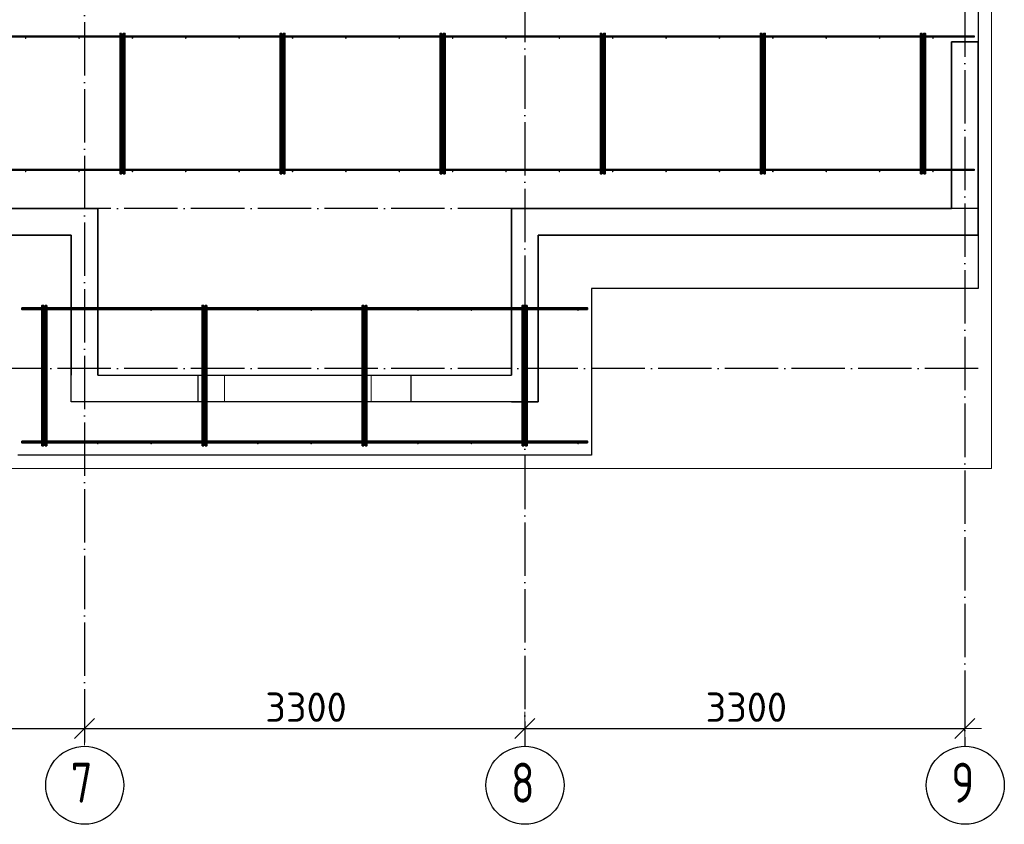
# Model space of a CAD drawing. Header units: millimetres. Extents: x -3483 to 105345, y -283423 to 72284.
# Tile 94 of 165: x 97965 to 105345, y -3417 to 2616. Entities that reach past the tile are written whole.
import ezdxf

# ---------------------------------------------------------------- set-up
doc = ezdxf.new("R2010")
doc.units = ezdxf.units.MM
doc.header["$PDMODE"] = 65
for name, pattern in [('______11', [500, 400, -50, 0, -50]), ('______2', [270, 200, -70]), ('______5', [1100, 800, -100, 100, -100])]:
    doc.linetypes.add(name, pattern=pattern)
for name, color, linetype, lineweight in [('Standard', 7, 'Continuous', 25), ('Размерная линия_ общее', 7, 'Continuous', 13), ('Стена_ общее', 7, 'Continuous', 35), ('Фундамент_ общее', 7, 'Continuous', 35)]:
    doc.layers.add(name, color=color, linetype=linetype, lineweight=lineweight)
doc.layers.add('Арм.стержн. Фиксатор', color=7, linetype='Continuous', lineweight=35, true_color=0x501e0f)
doc.layers.add('Осевая линия_ общее', color=7, linetype='______5', lineweight=13, true_color=0xa0a0a0)
doc.styles.add('ISOCPEUR', font='ISOCPEUR')
doc.dimstyles.new('DIMSTYLE_4', dxfattribs={"dimtxt": 220, "dimasz": 250, "dimexe": 0, "dimexo": 0, "dimgap": 110, "dimtad": 2, "dimdec": 0, "dimrnd": 5, "dimzin": 12, "dimdsep": 46, "dimtxsty": 'ISOCPEUR', "dimblk1": 'ALL_ML_STRICH', "dimblk2": 'ALL_ML_STRICH', "dimsah": 1, "dimcen": 0, "dimclrd": 7, "dimclre": 256, "dimclrt": 7, "dimadec": 0, "dimazin": 0, "dimtfac": 1, "dimtdec": 0, "dimtix": 1, "dimtmove": 2, "dimatfit": 3, "dimfxl": 0, "dimtzin": 0, "dimlwd": 0, "dimlwe": -3, "dimarcsym": 0})

# ---------------------------------------------------------------- blocks, each defined once
blk = doc.blocks.new('ALL_ML_STRICH')
at = {"color": 0, "linetype": 'ByBlock', "lineweight": -2}
for p, q in [((-0.3, -0.3), (0.3, 0.3)), ((0, -0.5), (0, 0.5)), ((-1, 0), (0.5, 0))]:
    blk.add_line(p, q, dxfattribs=at)
blk = doc.blocks.new('*D149')
at = {"layer": 'DEFPOINTS', "color": 7, "linetype": 'Continuous', "lineweight": 13, "transparency": 33554687}
for p in [(95150, -2560), (98450, -2641.3), (95150, -2698.8)]:
    blk.add_point(p, dxfattribs=at)
at = {"layer": 'Размерная линия_ общее', "color": 253, "linetype": 'Continuous', "lineweight": -2, "true_color": 0xa0a0a0, "transparency": 33554687}
for p, q in [((95150, -2660), (95150, -2698.8)), ((98450, -2698.8), (98450, -2698.8))]:
    blk.add_line(p, q, dxfattribs=at)
at = {"layer": 'Размерная линия_ общее', "color": 7, "linetype": 'Continuous', "lineweight": -2, "transparency": 33554687}
blk.add_line((95150, -2698.8), (98450, -2698.8), dxfattribs=at)
at = {"layer": 'Размерная линия_ общее', "color": 7, "linetype": 'Continuous', "lineweight": 13, "transparency": 33554687, "xscale": 250, "yscale": 250, "zscale": 250, "rotation": 180}
blk.add_blockref('ALL_ML_STRICH', (95150, -2698.8), dxfattribs=at)
at = {"layer": 'Размерная линия_ общее', "color": 7, "linetype": 'Continuous', "lineweight": 13, "transparency": 33554687, "xscale": 250, "yscale": 250, "zscale": 250}
blk.add_blockref('ALL_ML_STRICH', (98450, -2698.8), dxfattribs=at)
at = {"layer": 'Размерная линия_ общее', "color": 7, "linetype": 'Continuous', "lineweight": 13, "transparency": 33554687, "insert": (96811, -2538.8), "char_height": 220, "width": 880, "attachment_point": 5, "style": 'ISOCPEUR'}
blk.add_mtext('\\A1;{3300}', dxfattribs=at)
blk = doc.blocks.new('*D150')
at = {"layer": 'DEFPOINTS', "color": 7, "linetype": 'Continuous', "lineweight": 13, "transparency": 33554687}
for p in [(101750, -2546.4), (98450, -2641.3), (98450, -2698.8)]:
    blk.add_point(p, dxfattribs=at)
at = {"layer": 'Размерная линия_ общее', "color": 253, "linetype": 'Continuous', "lineweight": -2, "true_color": 0xa0a0a0, "transparency": 33554687}
for p, q in [((101750, -2646.4), (101750, -2698.8)), ((98450, -2698.8), (98450, -2698.8))]:
    blk.add_line(p, q, dxfattribs=at)
at = {"layer": 'Размерная линия_ общее', "color": 7, "linetype": 'Continuous', "lineweight": -2, "transparency": 33554687}
blk.add_line((98450, -2698.8), (101750, -2698.8), dxfattribs=at)
at = {"layer": 'Размерная линия_ общее', "color": 7, "linetype": 'Continuous', "lineweight": 13, "transparency": 33554687, "xscale": 250, "yscale": 250, "zscale": 250, "rotation": 180}
blk.add_blockref('ALL_ML_STRICH', (98450, -2698.8), dxfattribs=at)
at = {"layer": 'Размерная линия_ общее', "color": 7, "linetype": 'Continuous', "lineweight": 13, "transparency": 33554687, "xscale": 250, "yscale": 250, "zscale": 250}
blk.add_blockref('ALL_ML_STRICH', (101750, -2698.8), dxfattribs=at)
at = {"layer": 'Размерная линия_ общее', "color": 7, "linetype": 'Continuous', "lineweight": 13, "transparency": 33554687, "insert": (100111, -2538.8), "char_height": 220, "width": 880, "attachment_point": 5, "style": 'ISOCPEUR'}
blk.add_mtext('\\A1;{3300}', dxfattribs=at)
blk = doc.blocks.new('*D151')
at = {"layer": 'DEFPOINTS', "color": 7, "linetype": 'Continuous', "lineweight": 13, "transparency": 33554687}
for p in [(101750, -2546.4), (105050, -2546.4), (101750, -2698.8)]:
    blk.add_point(p, dxfattribs=at)
at = {"layer": 'Размерная линия_ общее', "color": 253, "linetype": 'Continuous', "lineweight": -2, "true_color": 0xa0a0a0, "transparency": 33554687}
for p, q in [((101750, -2646.4), (101750, -2698.8)), ((105050, -2646.4), (105050, -2698.8))]:
    blk.add_line(p, q, dxfattribs=at)
at = {"layer": 'Размерная линия_ общее', "color": 7, "linetype": 'Continuous', "lineweight": -2, "transparency": 33554687}
blk.add_line((101750, -2698.8), (105050, -2698.8), dxfattribs=at)
at = {"layer": 'Размерная линия_ общее', "color": 7, "linetype": 'Continuous', "lineweight": 13, "transparency": 33554687, "xscale": 250, "yscale": 250, "zscale": 250, "rotation": 180}
blk.add_blockref('ALL_ML_STRICH', (101750, -2698.8), dxfattribs=at)
at = {"layer": 'Размерная линия_ общее', "color": 7, "linetype": 'Continuous', "lineweight": 13, "transparency": 33554687, "xscale": 250, "yscale": 250, "zscale": 250}
blk.add_blockref('ALL_ML_STRICH', (105050, -2698.8), dxfattribs=at)
at = {"layer": 'Размерная линия_ общее', "color": 7, "linetype": 'Continuous', "lineweight": 13, "transparency": 33554687, "insert": (103411, -2538.8), "char_height": 220, "width": 880, "attachment_point": 5, "style": 'ISOCPEUR'}
blk.add_mtext('\\A1;{3300}', dxfattribs=at)
blk = doc.blocks.new('СЛОЖНЫЙ_ОБЪЕКТ_13')
at = {"layer": 'Стена_ общее', "color": 9, "linetype": 'Continuous', "lineweight": -3, "true_color": 0xc7c7c7, "transparency": 33554687}
for p, q in [((104950, 2450), (104950, 1200)), ((105150, 2450), (104950, 2450)), ((105150, 1000), (105150, 2450)), ((98350, 1200), (95250, 1200)), ((98550, 1200), (98350, 1200)), ((98550, -50), (98550, 1200)), ((101650, 1200), (101650, 1000)), ((104950, 1200), (101650, 1200)), ((92190, 1000), (98350, 1000)), ((98350, 1000), (98350, -50)), ((101650, 1000), (101650, -50)), ((101850, -250), (101850, 1000)), ((101850, 1000), (104950, 1000)), ((104950, 1000), (105150, 1000)), ((98350, -250), (98350, -50)), ((98550, -50), (101650, -50)), ((101650, -250), (98350, -250)), ((101650, -250), (101850, -250))]:
    blk.add_line(p, q, dxfattribs=at)
at = {"layer": 'Стена_ общее', "color": 9, "linetype": '______2', "lineweight": -3, "true_color": 0xc7c7c7, "transparency": 33554687}
for p, q in [((99300, -50), (99300, -250)), ((100900, -250), (100900, -50))]:
    blk.add_line(p, q, dxfattribs=at)

msp = doc.modelspace()

# ---------------------------------------------------------------- hatches: boundary and pattern name
at = {"layer": 'Арм.стержн. Фиксатор', "linetype": 'Continuous', "lineweight": 35, "transparency": 33554687}
for points in [[(98016, 2478), (98015.5, 2480.3), (98014.2, 2482.2), (98012.3, 2483.5), (98010, 2484), (98007.7, 2483.5), (98005.8, 2482.2), (98004.5, 2480.3), (98004, 2478), (98004.5, 2475.7), (98005.8, 2473.8), (98007.7, 2472.5), (98010, 2472), (98012.3, 2472.5), (98014.2, 2473.8), (98015.5, 2475.7)], [(98416, 2478), (98415.5, 2480.3), (98414.2, 2482.2), (98412.3, 2483.5), (98410, 2484), (98407.7, 2483.5), (98405.8, 2482.2), (98404.5, 2480.3), (98404, 2478), (98404.5, 2475.7), (98405.8, 2473.8), (98407.7, 2472.5), (98410, 2472), (98412.3, 2472.5), (98414.2, 2473.8), (98415.5, 2475.7)], [(98816, 2478), (98815.5, 2480.3), (98814.2, 2482.2), (98812.3, 2483.5), (98810, 2484), (98807.7, 2483.5), (98805.8, 2482.2), (98804.5, 2480.3), (98804, 2478), (98804.5, 2475.7), (98805.8, 2473.8), (98807.7, 2472.5), (98810, 2472), (98812.3, 2472.5), (98814.2, 2473.8), (98815.5, 2475.7)], [(99216, 2478), (99215.5, 2480.3), (99214.2, 2482.2), (99212.3, 2483.5), (99210, 2484), (99207.7, 2483.5), (99205.8, 2482.2), (99204.5, 2480.3), (99204, 2478), (99204.5, 2475.7), (99205.8, 2473.8), (99207.7, 2472.5), (99210, 2472), (99212.3, 2472.5), (99214.2, 2473.8), (99215.5, 2475.7)], [(99616, 2478), (99615.5, 2480.3), (99614.2, 2482.2), (99612.3, 2483.5), (99610, 2484), (99607.7, 2483.5), (99605.8, 2482.2), (99604.5, 2480.3), (99604, 2478), (99604.5, 2475.7), (99605.8, 2473.8), (99607.7, 2472.5), (99610, 2472), (99612.3, 2472.5), (99614.2, 2473.8), (99615.5, 2475.7)], [(100016, 2478), (100015.5, 2480.3), (100014.2, 2482.2), (100012.3, 2483.5), (100010, 2484), (100007.7, 2483.5), (100005.8, 2482.2), (100004.5, 2480.3), (100004, 2478), (100004.5, 2475.7), (100005.8, 2473.8), (100007.7, 2472.5), (100010, 2472), (100012.3, 2472.5), (100014.2, 2473.8), (100015.5, 2475.7)], [(100416, 2478), (100415.5, 2480.3), (100414.2, 2482.2), (100412.3, 2483.5), (100410, 2484), (100407.7, 2483.5), (100405.8, 2482.2), (100404.5, 2480.3), (100404, 2478), (100404.5, 2475.7), (100405.8, 2473.8), (100407.7, 2472.5), (100410, 2472), (100412.3, 2472.5), (100414.2, 2473.8), (100415.5, 2475.7)], [(100816, 2478), (100815.5, 2480.3), (100814.2, 2482.2), (100812.3, 2483.5), (100810, 2484), (100807.7, 2483.5), (100805.8, 2482.2), (100804.5, 2480.3), (100804, 2478), (100804.5, 2475.7), (100805.8, 2473.8), (100807.7, 2472.5), (100810, 2472), (100812.3, 2472.5), (100814.2, 2473.8), (100815.5, 2475.7)], [(101216, 2478), (101215.5, 2480.3), (101214.2, 2482.2), (101212.3, 2483.5), (101210, 2484), (101207.7, 2483.5), (101205.8, 2482.2), (101204.5, 2480.3), (101204, 2478), (101204.5, 2475.7), (101205.8, 2473.8), (101207.7, 2472.5), (101210, 2472), (101212.3, 2472.5), (101214.2, 2473.8), (101215.5, 2475.7)], [(101616, 2478), (101615.5, 2480.3), (101614.2, 2482.2), (101612.3, 2483.5), (101610, 2484), (101607.7, 2483.5), (101605.8, 2482.2), (101604.5, 2480.3), (101604, 2478), (101604.5, 2475.7), (101605.8, 2473.8), (101607.7, 2472.5), (101610, 2472), (101612.3, 2472.5), (101614.2, 2473.8), (101615.5, 2475.7)], [(102016, 2478), (102015.5, 2480.3), (102014.2, 2482.2), (102012.3, 2483.5), (102010, 2484), (102007.7, 2483.5), (102005.8, 2482.2), (102004.5, 2480.3), (102004, 2478), (102004.5, 2475.7), (102005.8, 2473.8), (102007.7, 2472.5), (102010, 2472), (102012.3, 2472.5), (102014.2, 2473.8), (102015.5, 2475.7)], [(102416, 2478), (102415.5, 2480.3), (102414.2, 2482.2), (102412.3, 2483.5), (102410, 2484), (102407.7, 2483.5), (102405.8, 2482.2), (102404.5, 2480.3), (102404, 2478), (102404.5, 2475.7), (102405.8, 2473.8), (102407.7, 2472.5), (102410, 2472), (102412.3, 2472.5), (102414.2, 2473.8), (102415.5, 2475.7)], [(102816, 2478), (102815.5, 2480.3), (102814.2, 2482.2), (102812.3, 2483.5), (102810, 2484), (102807.7, 2483.5), (102805.8, 2482.2), (102804.5, 2480.3), (102804, 2478), (102804.5, 2475.7), (102805.8, 2473.8), (102807.7, 2472.5), (102810, 2472), (102812.3, 2472.5), (102814.2, 2473.8), (102815.5, 2475.7)], [(103216, 2478), (103215.5, 2480.3), (103214.2, 2482.2), (103212.3, 2483.5), (103210, 2484), (103207.7, 2483.5), (103205.8, 2482.2), (103204.5, 2480.3), (103204, 2478), (103204.5, 2475.7), (103205.8, 2473.8), (103207.7, 2472.5), (103210, 2472), (103212.3, 2472.5), (103214.2, 2473.8), (103215.5, 2475.7)], [(103616, 2478), (103615.5, 2480.3), (103614.2, 2482.2), (103612.3, 2483.5), (103610, 2484), (103607.7, 2483.5), (103605.8, 2482.2), (103604.5, 2480.3), (103604, 2478), (103604.5, 2475.7), (103605.8, 2473.8), (103607.7, 2472.5), (103610, 2472), (103612.3, 2472.5), (103614.2, 2473.8), (103615.5, 2475.7)], [(104016, 2478), (104015.5, 2480.3), (104014.2, 2482.2), (104012.3, 2483.5), (104010, 2484), (104007.7, 2483.5), (104005.8, 2482.2), (104004.5, 2480.3), (104004, 2478), (104004.5, 2475.7), (104005.8, 2473.8), (104007.7, 2472.5), (104010, 2472), (104012.3, 2472.5), (104014.2, 2473.8), (104015.5, 2475.7)], [(104416, 2478), (104415.5, 2480.3), (104414.2, 2482.2), (104412.3, 2483.5), (104410, 2484), (104407.7, 2483.5), (104405.8, 2482.2), (104404.5, 2480.3), (104404, 2478), (104404.5, 2475.7), (104405.8, 2473.8), (104407.7, 2472.5), (104410, 2472), (104412.3, 2472.5), (104414.2, 2473.8), (104415.5, 2475.7)], [(104816, 2478), (104815.5, 2480.3), (104814.2, 2482.2), (104812.3, 2483.5), (104810, 2484), (104807.7, 2483.5), (104805.8, 2482.2), (104804.5, 2480.3), (104804, 2478), (104804.5, 2475.7), (104805.8, 2473.8), (104807.7, 2472.5), (104810, 2472), (104812.3, 2472.5), (104814.2, 2473.8), (104815.5, 2475.7)], [(98016, 1478), (98015.5, 1480.3), (98014.2, 1482.2), (98012.3, 1483.5), (98010, 1484), (98007.7, 1483.5), (98005.8, 1482.2), (98004.5, 1480.3), (98004, 1478), (98004.5, 1475.7), (98005.8, 1473.8), (98007.7, 1472.5), (98010, 1472), (98012.3, 1472.5), (98014.2, 1473.8), (98015.5, 1475.7)], [(98416, 1478), (98415.5, 1480.3), (98414.2, 1482.2), (98412.3, 1483.5), (98410, 1484), (98407.7, 1483.5), (98405.8, 1482.2), (98404.5, 1480.3), (98404, 1478), (98404.5, 1475.7), (98405.8, 1473.8), (98407.7, 1472.5), (98410, 1472), (98412.3, 1472.5), (98414.2, 1473.8), (98415.5, 1475.7)], [(98816, 1478), (98815.5, 1480.3), (98814.2, 1482.2), (98812.3, 1483.5), (98810, 1484), (98807.7, 1483.5), (98805.8, 1482.2), (98804.5, 1480.3), (98804, 1478), (98804.5, 1475.7), (98805.8, 1473.8), (98807.7, 1472.5), (98810, 1472), (98812.3, 1472.5), (98814.2, 1473.8), (98815.5, 1475.7)], [(99216, 1478), (99215.5, 1480.3), (99214.2, 1482.2), (99212.3, 1483.5), (99210, 1484), (99207.7, 1483.5), (99205.8, 1482.2), (99204.5, 1480.3), (99204, 1478), (99204.5, 1475.7), (99205.8, 1473.8), (99207.7, 1472.5), (99210, 1472), (99212.3, 1472.5), (99214.2, 1473.8), (99215.5, 1475.7)], [(99616, 1478), (99615.5, 1480.3), (99614.2, 1482.2), (99612.3, 1483.5), (99610, 1484), (99607.7, 1483.5), (99605.8, 1482.2), (99604.5, 1480.3), (99604, 1478), (99604.5, 1475.7), (99605.8, 1473.8), (99607.7, 1472.5), (99610, 1472), (99612.3, 1472.5), (99614.2, 1473.8), (99615.5, 1475.7)], [(100016, 1478), (100015.5, 1480.3), (100014.2, 1482.2), (100012.3, 1483.5), (100010, 1484), (100007.7, 1483.5), (100005.8, 1482.2), (100004.5, 1480.3), (100004, 1478), (100004.5, 1475.7), (100005.8, 1473.8), (100007.7, 1472.5), (100010, 1472), (100012.3, 1472.5), (100014.2, 1473.8), (100015.5, 1475.7)], [(100416, 1478), (100415.5, 1480.3), (100414.2, 1482.2), (100412.3, 1483.5), (100410, 1484), (100407.7, 1483.5), (100405.8, 1482.2), (100404.5, 1480.3), (100404, 1478), (100404.5, 1475.7), (100405.8, 1473.8), (100407.7, 1472.5), (100410, 1472), (100412.3, 1472.5), (100414.2, 1473.8), (100415.5, 1475.7)], [(100816, 1478), (100815.5, 1480.3), (100814.2, 1482.2), (100812.3, 1483.5), (100810, 1484), (100807.7, 1483.5), (100805.8, 1482.2), (100804.5, 1480.3), (100804, 1478), (100804.5, 1475.7), (100805.8, 1473.8), (100807.7, 1472.5), (100810, 1472), (100812.3, 1472.5), (100814.2, 1473.8), (100815.5, 1475.7)], [(101216, 1478), (101215.5, 1480.3), (101214.2, 1482.2), (101212.3, 1483.5), (101210, 1484), (101207.7, 1483.5), (101205.8, 1482.2), (101204.5, 1480.3), (101204, 1478), (101204.5, 1475.7), (101205.8, 1473.8), (101207.7, 1472.5), (101210, 1472), (101212.3, 1472.5), (101214.2, 1473.8), (101215.5, 1475.7)], [(101616, 1478), (101615.5, 1480.3), (101614.2, 1482.2), (101612.3, 1483.5), (101610, 1484), (101607.7, 1483.5), (101605.8, 1482.2), (101604.5, 1480.3), (101604, 1478), (101604.5, 1475.7), (101605.8, 1473.8), (101607.7, 1472.5), (101610, 1472), (101612.3, 1472.5), (101614.2, 1473.8), (101615.5, 1475.7)], [(102016, 1478), (102015.5, 1480.3), (102014.2, 1482.2), (102012.3, 1483.5), (102010, 1484), (102007.7, 1483.5), (102005.8, 1482.2), (102004.5, 1480.3), (102004, 1478), (102004.5, 1475.7), (102005.8, 1473.8), (102007.7, 1472.5), (102010, 1472), (102012.3, 1472.5), (102014.2, 1473.8), (102015.5, 1475.7)], [(102416, 1478), (102415.5, 1480.3), (102414.2, 1482.2), (102412.3, 1483.5), (102410, 1484), (102407.7, 1483.5), (102405.8, 1482.2), (102404.5, 1480.3), (102404, 1478), (102404.5, 1475.7), (102405.8, 1473.8), (102407.7, 1472.5), (102410, 1472), (102412.3, 1472.5), (102414.2, 1473.8), (102415.5, 1475.7)], [(102816, 1478), (102815.5, 1480.3), (102814.2, 1482.2), (102812.3, 1483.5), (102810, 1484), (102807.7, 1483.5), (102805.8, 1482.2), (102804.5, 1480.3), (102804, 1478), (102804.5, 1475.7), (102805.8, 1473.8), (102807.7, 1472.5), (102810, 1472), (102812.3, 1472.5), (102814.2, 1473.8), (102815.5, 1475.7)], [(103216, 1478), (103215.5, 1480.3), (103214.2, 1482.2), (103212.3, 1483.5), (103210, 1484), (103207.7, 1483.5), (103205.8, 1482.2), (103204.5, 1480.3), (103204, 1478), (103204.5, 1475.7), (103205.8, 1473.8), (103207.7, 1472.5), (103210, 1472), (103212.3, 1472.5), (103214.2, 1473.8), (103215.5, 1475.7)], [(103616, 1478), (103615.5, 1480.3), (103614.2, 1482.2), (103612.3, 1483.5), (103610, 1484), (103607.7, 1483.5), (103605.8, 1482.2), (103604.5, 1480.3), (103604, 1478), (103604.5, 1475.7), (103605.8, 1473.8), (103607.7, 1472.5), (103610, 1472), (103612.3, 1472.5), (103614.2, 1473.8), (103615.5, 1475.7)], [(104016, 1478), (104015.5, 1480.3), (104014.2, 1482.2), (104012.3, 1483.5), (104010, 1484), (104007.7, 1483.5), (104005.8, 1482.2), (104004.5, 1480.3), (104004, 1478), (104004.5, 1475.7), (104005.8, 1473.8), (104007.7, 1472.5), (104010, 1472), (104012.3, 1472.5), (104014.2, 1473.8), (104015.5, 1475.7)], [(104416, 1478), (104415.5, 1480.3), (104414.2, 1482.2), (104412.3, 1483.5), (104410, 1484), (104407.7, 1483.5), (104405.8, 1482.2), (104404.5, 1480.3), (104404, 1478), (104404.5, 1475.7), (104405.8, 1473.8), (104407.7, 1472.5), (104410, 1472), (104412.3, 1472.5), (104414.2, 1473.8), (104415.5, 1475.7)], [(104816, 1478), (104815.5, 1480.3), (104814.2, 1482.2), (104812.3, 1483.5), (104810, 1484), (104807.7, 1483.5), (104805.8, 1482.2), (104804.5, 1480.3), (104804, 1478), (104804.5, 1475.7), (104805.8, 1473.8), (104807.7, 1472.5), (104810, 1472), (104812.3, 1472.5), (104814.2, 1473.8), (104815.5, 1475.7)], [(98156, 438), (98155.5, 440.3), (98154.2, 442.2), (98152.3, 443.5), (98150, 444), (98147.7, 443.5), (98145.8, 442.2), (98144.5, 440.3), (98144, 438), (98144.5, 435.7), (98145.8, 433.8), (98147.7, 432.5), (98150, 432), (98152.3, 432.5), (98154.2, 433.8), (98155.5, 435.7)], [(98556, 438), (98555.5, 440.3), (98554.2, 442.2), (98552.3, 443.5), (98550, 444), (98547.7, 443.5), (98545.8, 442.2), (98544.5, 440.3), (98544, 438), (98544.5, 435.7), (98545.8, 433.8), (98547.7, 432.5), (98550, 432), (98552.3, 432.5), (98554.2, 433.8), (98555.5, 435.7)], [(98956, 438), (98955.5, 440.3), (98954.2, 442.2), (98952.3, 443.5), (98950, 444), (98947.7, 443.5), (98945.8, 442.2), (98944.5, 440.3), (98944, 438), (98944.5, 435.7), (98945.8, 433.8), (98947.7, 432.5), (98950, 432), (98952.3, 432.5), (98954.2, 433.8), (98955.5, 435.7)], [(99356, 438), (99355.5, 440.3), (99354.2, 442.2), (99352.3, 443.5), (99350, 444), (99347.7, 443.5), (99345.8, 442.2), (99344.5, 440.3), (99344, 438), (99344.5, 435.7), (99345.8, 433.8), (99347.7, 432.5), (99350, 432), (99352.3, 432.5), (99354.2, 433.8), (99355.5, 435.7)], [(99756, 438), (99755.5, 440.3), (99754.2, 442.2), (99752.3, 443.5), (99750, 444), (99747.7, 443.5), (99745.8, 442.2), (99744.5, 440.3), (99744, 438), (99744.5, 435.7), (99745.8, 433.8), (99747.7, 432.5), (99750, 432), (99752.3, 432.5), (99754.2, 433.8), (99755.5, 435.7)], [(100156, 438), (100155.5, 440.3), (100154.2, 442.2), (100152.3, 443.5), (100150, 444), (100147.7, 443.5), (100145.8, 442.2), (100144.5, 440.3), (100144, 438), (100144.5, 435.7), (100145.8, 433.8), (100147.7, 432.5), (100150, 432), (100152.3, 432.5), (100154.2, 433.8), (100155.5, 435.7)], [(100556, 438), (100555.5, 440.3), (100554.2, 442.2), (100552.3, 443.5), (100550, 444), (100547.7, 443.5), (100545.8, 442.2), (100544.5, 440.3), (100544, 438), (100544.5, 435.7), (100545.8, 433.8), (100547.7, 432.5), (100550, 432), (100552.3, 432.5), (100554.2, 433.8), (100555.5, 435.7)], [(100956, 438), (100955.5, 440.3), (100954.2, 442.2), (100952.3, 443.5), (100950, 444), (100947.7, 443.5), (100945.8, 442.2), (100944.5, 440.3), (100944, 438), (100944.5, 435.7), (100945.8, 433.8), (100947.7, 432.5), (100950, 432), (100952.3, 432.5), (100954.2, 433.8), (100955.5, 435.7)], [(101356, 438), (101355.5, 440.3), (101354.2, 442.2), (101352.3, 443.5), (101350, 444), (101347.7, 443.5), (101345.8, 442.2), (101344.5, 440.3), (101344, 438), (101344.5, 435.7), (101345.8, 433.8), (101347.7, 432.5), (101350, 432), (101352.3, 432.5), (101354.2, 433.8), (101355.5, 435.7)], [(101756, 438), (101755.5, 440.3), (101754.2, 442.2), (101752.3, 443.5), (101750, 444), (101747.7, 443.5), (101745.8, 442.2), (101744.5, 440.3), (101744, 438), (101744.5, 435.7), (101745.8, 433.8), (101747.7, 432.5), (101750, 432), (101752.3, 432.5), (101754.2, 433.8), (101755.5, 435.7)], [(102156, 438), (102155.5, 440.3), (102154.2, 442.2), (102152.3, 443.5), (102150, 444), (102147.7, 443.5), (102145.8, 442.2), (102144.5, 440.3), (102144, 438), (102144.5, 435.7), (102145.8, 433.8), (102147.7, 432.5), (102150, 432), (102152.3, 432.5), (102154.2, 433.8), (102155.5, 435.7)], [(98156, -562), (98155.5, -559.7), (98154.2, -557.8), (98152.3, -556.5), (98150, -556), (98147.7, -556.5), (98145.8, -557.8), (98144.5, -559.7), (98144, -562), (98144.5, -564.3), (98145.8, -566.2), (98147.7, -567.5), (98150, -568), (98152.3, -567.5), (98154.2, -566.2), (98155.5, -564.3)], [(98556, -562), (98555.5, -559.7), (98554.2, -557.8), (98552.3, -556.5), (98550, -556), (98547.7, -556.5), (98545.8, -557.8), (98544.5, -559.7), (98544, -562), (98544.5, -564.3), (98545.8, -566.2), (98547.7, -567.5), (98550, -568), (98552.3, -567.5), (98554.2, -566.2), (98555.5, -564.3)], [(98956, -562), (98955.5, -559.7), (98954.2, -557.8), (98952.3, -556.5), (98950, -556), (98947.7, -556.5), (98945.8, -557.8), (98944.5, -559.7), (98944, -562), (98944.5, -564.3), (98945.8, -566.2), (98947.7, -567.5), (98950, -568), (98952.3, -567.5), (98954.2, -566.2), (98955.5, -564.3)], [(99356, -562), (99355.5, -559.7), (99354.2, -557.8), (99352.3, -556.5), (99350, -556), (99347.7, -556.5), (99345.8, -557.8), (99344.5, -559.7), (99344, -562), (99344.5, -564.3), (99345.8, -566.2), (99347.7, -567.5), (99350, -568), (99352.3, -567.5), (99354.2, -566.2), (99355.5, -564.3)], [(99756, -562), (99755.5, -559.7), (99754.2, -557.8), (99752.3, -556.5), (99750, -556), (99747.7, -556.5), (99745.8, -557.8), (99744.5, -559.7), (99744, -562), (99744.5, -564.3), (99745.8, -566.2), (99747.7, -567.5), (99750, -568), (99752.3, -567.5), (99754.2, -566.2), (99755.5, -564.3)], [(100156, -562), (100155.5, -559.7), (100154.2, -557.8), (100152.3, -556.5), (100150, -556), (100147.7, -556.5), (100145.8, -557.8), (100144.5, -559.7), (100144, -562), (100144.5, -564.3), (100145.8, -566.2), (100147.7, -567.5), (100150, -568), (100152.3, -567.5), (100154.2, -566.2), (100155.5, -564.3)], [(100556, -562), (100555.5, -559.7), (100554.2, -557.8), (100552.3, -556.5), (100550, -556), (100547.7, -556.5), (100545.8, -557.8), (100544.5, -559.7), (100544, -562), (100544.5, -564.3), (100545.8, -566.2), (100547.7, -567.5), (100550, -568), (100552.3, -567.5), (100554.2, -566.2), (100555.5, -564.3)], [(100956, -562), (100955.5, -559.7), (100954.2, -557.8), (100952.3, -556.5), (100950, -556), (100947.7, -556.5), (100945.8, -557.8), (100944.5, -559.7), (100944, -562), (100944.5, -564.3), (100945.8, -566.2), (100947.7, -567.5), (100950, -568), (100952.3, -567.5), (100954.2, -566.2), (100955.5, -564.3)], [(101356, -562), (101355.5, -559.7), (101354.2, -557.8), (101352.3, -556.5), (101350, -556), (101347.7, -556.5), (101345.8, -557.8), (101344.5, -559.7), (101344, -562), (101344.5, -564.3), (101345.8, -566.2), (101347.7, -567.5), (101350, -568), (101352.3, -567.5), (101354.2, -566.2), (101355.5, -564.3)], [(101756, -562), (101755.5, -559.7), (101754.2, -557.8), (101752.3, -556.5), (101750, -556), (101747.7, -556.5), (101745.8, -557.8), (101744.5, -559.7), (101744, -562), (101744.5, -564.3), (101745.8, -566.2), (101747.7, -567.5), (101750, -568), (101752.3, -567.5), (101754.2, -566.2), (101755.5, -564.3)], [(102156, -562), (102155.5, -559.7), (102154.2, -557.8), (102152.3, -556.5), (102150, -556), (102147.7, -556.5), (102145.8, -557.8), (102144.5, -559.7), (102144, -562), (102144.5, -564.3), (102145.8, -566.2), (102147.7, -567.5), (102150, -568), (102152.3, -567.5), (102154.2, -566.2), (102155.5, -564.3)]]:
    msp.add_hatch(color=34, dxfattribs=at).paths.add_polyline_path(points)

# ---------------------------------------------------------------- linework, layer by layer
at = {"layer": 'Standard', "color": 7, "linetype": 'Continuous', "lineweight": 13, "transparency": 33554687}
msp.add_lwpolyline([(79250, -750), (105250, -750), (105250, 46690), (79250, 46690), (79250, -750)], dxfattribs=at)
at = {"layer": 'Арм.стержн. Фиксатор', "color": 34, "linetype": 'Continuous', "lineweight": 35, "transparency": 33554687}
for points in [[(98729.3, 2512.9), (98729.3, 1460.8), (98717.3, 1460.8), (98717.3, 2512.9), (98729.3, 2512.9)], [(98741.3, 1461.1), (98741.3, 2513.1), (98753.3, 2513.1), (98753.3, 1461.1), (98741.3, 1461.1)], [(99929.3, 2512.9), (99929.3, 1460.8), (99917.3, 1460.8), (99917.3, 2512.9), (99929.3, 2512.9)], [(99941.3, 1461.1), (99941.3, 2513.1), (99953.3, 2513.1), (99953.3, 1461.1), (99941.3, 1461.1)], [(101129.3, 2512.9), (101129.3, 1460.8), (101117.3, 1460.8), (101117.3, 2512.9), (101129.3, 2512.9)], [(101141.3, 1461.1), (101141.3, 2513.1), (101153.3, 2513.1), (101153.3, 1461.1), (101141.3, 1461.1)], [(102329.3, 2512.9), (102329.3, 1460.8), (102317.3, 1460.8), (102317.3, 2512.9), (102329.3, 2512.9)], [(102341.3, 1461.1), (102341.3, 2513.1), (102353.3, 2513.1), (102353.3, 1461.1), (102341.3, 1461.1)], [(103529.3, 2512.9), (103529.3, 1460.8), (103517.3, 1460.8), (103517.3, 2512.9), (103529.3, 2512.9)], [(103541.3, 1461.1), (103541.3, 2513.1), (103553.3, 2513.1), (103553.3, 1461.1), (103541.3, 1461.1)], [(104729.3, 2512.9), (104729.3, 1460.8), (104717.3, 1460.8), (104717.3, 2512.9), (104729.3, 2512.9)], [(104741.3, 1461.1), (104741.3, 2513.1), (104753.3, 2513.1), (104753.3, 1461.1), (104741.3, 1461.1)], [(97980, 456), (102220, 456), (102220, 444), (97980, 444), (97980, 456)], [(97980, 456), (102220, 456), (102220, 444), (97980, 444), (97980, 456)], [(98132, -578.9), (98132, 473.1), (98144, 473.1), (98144, -578.9), (98132, -578.9)], [(98168, 472.9), (98168, -579.2), (98156, -579.2), (98156, 472.9), (98168, 472.9)], [(99332, -578.9), (99332, 473.1), (99344, 473.1), (99344, -578.9), (99332, -578.9)], [(99368, 472.9), (99368, -579.2), (99356, -579.2), (99356, 472.9), (99368, 472.9)], [(100532, -578.9), (100532, 473.1), (100544, 473.1), (100544, -578.9), (100532, -578.9)], [(100568, 472.9), (100568, -579.2), (100556, -579.2), (100556, 472.9), (100568, 472.9)], [(101732, -578.9), (101732, 473.1), (101744, 473.1), (101744, -578.9), (101732, -578.9)], [(101768, 472.9), (101768, -579.2), (101756, -579.2), (101756, 472.9), (101768, 472.9)], [(97980, -544), (102220, -544), (102220, -556), (97980, -556), (97980, -544)], [(97980, -544), (102220, -544), (102220, -556), (97980, -556), (97980, -544)]]:
    msp.add_lwpolyline(points, dxfattribs=at)
at = {"layer": 'Арм.стержн. Фиксатор', "color": 34, "linetype": 'Continuous', "lineweight": 25, "transparency": 33554687}
for points in [[(92895.8, 2496), (105120, 2496), (105120, 2484), (92895.8, 2484), (92895.8, 2496)], [(92895.8, 2496), (105120, 2496), (105120, 2484), (92895.8, 2484), (92895.8, 2496)], [(92895.8, 1496), (105120, 1496), (105120, 1484), (92895.8, 1484), (92895.8, 1496)], [(92895.8, 1496), (105120, 1496), (105120, 1484), (92895.8, 1484), (92895.8, 1496)]]:
    msp.add_lwpolyline(points, dxfattribs=at)
at = {"layer": 'Осевая линия_ общее', "color": 253, "linetype": '______11', "lineweight": -3, "true_color": 0xa0a0a0, "transparency": 33554687}
for p, q in [((98450, 21600), (98450, -2827.9)), ((101750, 17850), (101750, -2827.9)), ((105050, 14740), (105050, -2827.9)), ((105150, 1200), (77142.2, 1200)), ((105150, 0), (77142.2, 0))]:
    msp.add_line(p, q, dxfattribs=at)
at = {"layer": 'Осевая линия_ общее', "color": 7, "linetype": 'Continuous', "lineweight": -3, "transparency": 33554687}
for centre in [(98452.4, -3124.6), (101752.4, -3124.6), (105052.4, -3124.6)]:
    msp.add_circle(centre, 292.4, dxfattribs=at)
at = {"layer": 'Стена_ общее', "color": 7, "linetype": 'Continuous', "lineweight": 25, "transparency": 33554687}
for p, q in [((104950, 1200), (104950, 2450)), ((104950, 2450), (105150, 2450)), ((104950, 1200), (104950, 2450)), ((104950, 2450), (105150, 2450)), ((105150, 2450), (105150, 1000)), ((105150, 2450), (105150, 1000)), ((95250, 1200), (98350, 1200)), ((95250, 1200), (98350, 1200)), ((98350, 1200), (98550, 1200)), ((98350, 1200), (98550, 1200)), ((98550, 1200), (98550, -50)), ((98550, 1200), (98550, -50)), ((101650, 1000), (101650, 1200)), ((101650, 1200), (104950, 1200)), ((101650, 1000), (101650, 1200)), ((101650, 1200), (104950, 1200)), ((98350, 1000), (92190, 1000)), ((98350, 1000), (92190, 1000)), ((98350, -50), (98350, 1000)), ((98350, -50), (98350, 1000)), ((101650, -50), (101650, 1000)), ((101650, -50), (101650, 1000)), ((104950, 1000), (101850, 1000)), ((101850, 1000), (101850, -250)), ((104950, 1000), (101850, 1000)), ((101850, 1000), (101850, -250)), ((105150, 1000), (104950, 1000)), ((105150, 1000), (104950, 1000)), ((98350, -250), (98350, -50)), ((98350, -250), (98350, -50)), ((98550, -50), (101650, -50)), ((98550, -50), (101650, -50)), ((101650, -250), (98350, -250)), ((101650, -250), (98350, -250)), ((101850, -250), (101650, -250)), ((101850, -250), (101650, -250))]:
    msp.add_line(p, q, dxfattribs=at)
at = {"layer": 'Стена_ общее', "color": 253, "linetype": '______2', "lineweight": 18, "true_color": 0xababab, "transparency": 33554687}
for p, q in [((93770, 1000), (98350, 1000)), ((93770, 1000), (98350, 1000)), ((99500, -50), (99500, -250)), ((99500, -50), (99500, -250)), ((100600, -250), (100600, -50)), ((100600, -250), (100600, -50))]:
    msp.add_line(p, q, dxfattribs=at)
at = {"layer": 'Фундамент_ общее', "color": 7, "lineweight": 25, "transparency": 33554687}
for p, q in [((105150, 4680), (105150, 2450)), ((105150, 1000), (105150, 600)), ((102250, 600), (102250, -650)), ((105150, 600), (102250, 600)), ((102250, -650), (97950, -650))]:
    msp.add_line(p, q, dxfattribs=at)
at = {"layer": 'Фундамент_ общее', "color": 7, "linetype": 'Continuous', "lineweight": 25, "transparency": 33554687}
for p, q in [((105150, 4680), (105150, 2450)), ((105150, 1000), (105150, 600)), ((102250, 600), (102250, -650)), ((105150, 600), (102250, 600)), ((102250, -650), (97950, -650))]:
    msp.add_line(p, q, dxfattribs=at)

# ---------------------------------------------------------------- block references
at = {"layer": 'Стена_ общее', "color": 9, "linetype": 'Continuous', "lineweight": -3, "true_color": 0xc7c7c7, "transparency": 33554687}
msp.add_blockref('СЛОЖНЫЙ_ОБЪЕКТ_13', (0, 0), dxfattribs=at)

# ---------------------------------------------------------------- texts
at = {"layer": 'Осевая линия_ общее', "color": 7, "linetype": 'Continuous', "lineweight": -3, "transparency": 33554687, "char_height": 300, "width": 326.407, "attachment_point": 7, "style": 'ISOCPEUR'}
for s, insert in [('\\W0.78;8', (101647.4, -3255.1)), ('\\W0.78;9', (104947.4, -3255.1)), ('\\W0.78;7', (98347.4, -3255.1))]:
    msp.add_mtext(s, dxfattribs=dict(at, insert=insert))

# ---------------------------------------------------------------- dimensions: what is measured, and where the dimension line sits
at = {"layer": 'Размерная линия_ общее', "color": 7, "linetype": 'Continuous', "lineweight": 13, "transparency": 33554687}
for base, p1, p2, picture, middle in [((98450, -2698.8), (95150, -2660), (98450, -2698.8), '*D149', (96811, -2538.8)), ((101750, -2698.8), (98450, -2698.8), (101750, -2646.4), '*D150', (100111, -2538.8)), ((105050, -2698.8), (101750, -2646.4), (105050, -2646.4), '*D151', (103411, -2538.8))]:
    dim = msp.add_linear_dim(base=base, p1=p1, p2=p2, dimstyle='DIMSTYLE_4', override={"dimpost": '<>', "dimclrd": 7, "dimclre": 253, "dimclrt": 7, "dimlwd": 0, "dimlwe": 65533}, dxfattribs=at)
    dim.commit()
    dim.dimension.update_dxf_attribs({"geometry": picture, "text_midpoint": middle, "dimtype": 160})

doc.saveas('drawing.dxf')
